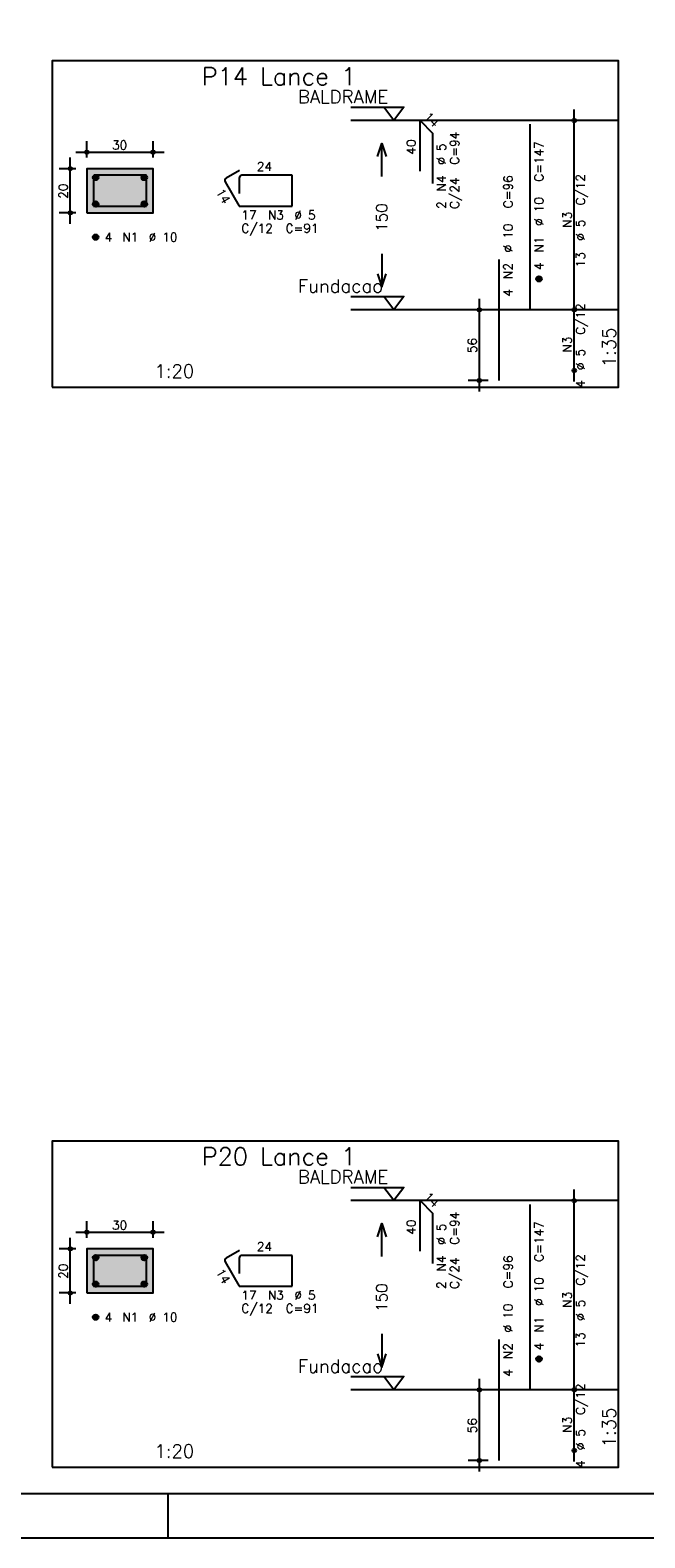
# Model space of a CAD drawing. Extents: x 0 to 84.1, y 0 to 59.4.
# Tile 4 of 7: x 44 to 57.9, y 0 to 34.1. Entities that reach past the tile are written whole.
import ezdxf

# ---------------------------------------------------------------- set-up
doc = ezdxf.new("R2010")
doc.units = 0
doc.linetypes.add('ESTILO_TQS_0002', pattern=[0.4, 0.1, -0.3])
for name, color, linetype in [('1', 1, 'CONTINUOUS'), ('2', 2, 'CONTINUOUS'), ('3', 3, 'CONTINUOUS'), ('4', 4, 'CONTINUOUS'), ('6', 6, 'CONTINUOUS'), ('7', 7, 'CONTINUOUS')]:
    doc.layers.add(name, color=color, linetype=linetype)
doc.styles.get("Standard").update_dxf_attribs({"font": 'ROMANS.SHX'})

msp = doc.modelspace()

# ---------------------------------------------------------------- linework, layer by layer
at = {"layer": '1', "linetype": 'CONTINUOUS'}
for points in [[(44.475, 26.05725), (57.3, 26.05725), (57.3, 33.442964), (44.475, 33.442964), (44.475, 26.05725)], [(51.24, 32.392964), (52.44, 32.392964), (52.215, 32.092964), (51.99, 32.392964)], [(57.3, 32.092964), (51.24, 32.092964)], [(51.24, 28.10725), (52.44, 28.10725), (52.215, 27.80725), (51.99, 28.10725)], [(57.3, 27.80725), (51.24, 27.80725)], [(44.475, 1.6), (57.3, 1.6), (57.3, 8.985714), (44.475, 8.985714), (44.475, 1.6)], [(51.24, 7.935714), (52.44, 7.935714), (52.215, 7.635714), (51.99, 7.935714)], [(57.3, 7.635714), (51.24, 7.635714)], [(51.24, 3.65), (52.44, 3.65), (52.215, 3.35), (51.99, 3.65)], [(57.3, 3.35), (51.24, 3.35)]]:
    msp.add_lwpolyline(points, dxfattribs=at)
at = {"layer": '1', "linetype": 'ESTILO_TQS_0002'}
for points in [[(45.26, 30.002607), (46.76, 30.002607), (46.76, 31.002607), (45.26, 31.002607), (45.26, 30.002607)], [(45.26, 5.545357), (46.76, 5.545357), (46.76, 6.545357), (45.26, 6.545357), (45.26, 5.545357)]]:
    msp.add_lwpolyline(points, dxfattribs=at)
at = {"layer": '2', "linetype": 'CONTINUOUS'}
for p, q in [((56.3, 27.55725), (56.3, 32.342964)), ((56.3, 32.092964), (56.3, 32.092964)), ((45.26, 31.252607), (45.26, 31.627607)), ((46.76, 31.252607), (46.76, 31.627607)), ((44.885, 29.752607), (44.885, 31.252607)), ((45.01, 31.377607), (47.01, 31.377607)), ((45.01, 31.002607), (44.635, 31.002607)), ((45.26, 31.002607), (45.26, 31.002607)), ((45.26, 31.002607), (45.26, 31.002607)), ((46.76, 31.002607), (46.76, 31.002607)), ((45.01, 30.002607), (44.635, 30.002607)), ((45.26, 30.002607), (45.26, 30.002607)), ((54.15, 25.95725), (54.15, 28.05725)), ((56.3, 26.185821), (56.3, 28.05725)), ((54.35, 27.80725), (53.9, 27.80725)), ((54.6, 27.80725), (54.6, 27.80725)), ((56.3, 27.80725), (56.3, 27.80725)), ((56.3, 27.80725), (56.3, 27.80725)), ((56.3, 26.435821), (56.3, 26.435821)), ((54.35, 26.20725), (53.9, 26.20725)), ((54.6, 26.20725), (54.6, 26.20725)), ((56.3, 3.1), (56.3, 7.885714)), ((56.3, 7.635714), (56.3, 7.635714)), ((45.26, 6.795357), (45.26, 7.170357)), ((46.76, 6.795357), (46.76, 7.170357)), ((45.01, 6.920357), (47.01, 6.920357)), ((45.01, 6.545357), (44.635, 6.545357)), ((44.885, 5.295357), (44.885, 6.795357)), ((45.26, 6.545357), (45.26, 6.545357)), ((45.26, 6.545357), (45.26, 6.545357)), ((46.76, 6.545357), (46.76, 6.545357)), ((45.01, 5.545357), (44.635, 5.545357)), ((45.26, 5.545357), (45.26, 5.545357)), ((54.15, 1.5), (54.15, 3.6)), ((56.3, 1.728571), (56.3, 3.6)), ((54.35, 3.35), (53.9, 3.35)), ((54.6, 3.35), (54.6, 3.35)), ((56.3, 3.35), (56.3, 3.35)), ((56.3, 3.35), (56.3, 3.35)), ((54.35, 1.75), (53.9, 1.75)), ((54.6, 1.75), (54.6, 1.75)), ((56.3, 1.978571), (56.3, 1.978571)), ((47.100006, 0), (47.100006, 1)), ((0, 0), (84.100006, 0))]:
    msp.add_line(p, q, dxfattribs=at)
for points in [[(83.100006, 1), (2.5, 1), (2.5, 58.400002), (83.100006, 58.400002), (83.100006, 1)], [(51.84, 31.275107), (51.94, 31.575107), (52.04, 31.275107)], [(51.94, 30.825107), (51.94, 31.575107)], [(45.26, 30.002607), (46.76, 30.002607), (46.76, 31.002607), (45.26, 31.002607), (45.26, 30.002607)], [(51.94, 29.075107), (51.94, 28.325107)], [(51.84, 28.625107), (51.94, 28.325107), (52.04, 28.625107)], [(51.84, 6.817857), (51.94, 7.117857), (52.04, 6.817857)], [(51.94, 6.367857), (51.94, 7.117857)], [(45.26, 5.545357), (46.76, 5.545357), (46.76, 6.545357), (45.26, 6.545357), (45.26, 5.545357)], [(51.94, 4.617857), (51.94, 3.867857)], [(51.84, 4.167857), (51.94, 3.867857), (52.04, 4.167857)]]:
    msp.add_lwpolyline(points, dxfattribs=at)
for centre, radius in [((56.3, 32.092964), 0.041625), ((56.3, 32.092964), 0.02075), ((45.26, 31.377607), 0.04), ((46.76, 31.377607), 0.04), ((45.26, 31.377607), 0.02), ((46.76, 31.377607), 0.02), ((44.885, 31.002607), 0.04), ((44.885, 31.002607), 0.02), ((44.885, 30.002607), 0.04), ((44.885, 30.002607), 0.02), ((54.15, 27.80725), 0.04), ((54.15, 27.80725), 0.02), ((56.3, 27.80725), 0.041625), ((56.3, 27.80725), 0.041625), ((56.3, 27.80725), 0.02075), ((56.3, 27.80725), 0.02075), ((56.3, 26.435821), 0.041625), ((56.3, 26.435821), 0.02075), ((54.15, 26.20725), 0.04), ((54.15, 26.20725), 0.02), ((56.3, 7.635714), 0.041625), ((56.3, 7.635714), 0.02075), ((45.26, 6.920357), 0.04), ((45.26, 6.920357), 0.02), ((46.76, 6.920357), 0.04), ((46.76, 6.920357), 0.02), ((44.885, 6.545357), 0.04), ((44.885, 6.545357), 0.02), ((44.885, 5.545357), 0.04), ((44.885, 5.545357), 0.02), ((54.15, 3.35), 0.04), ((54.15, 3.35), 0.02), ((56.3, 3.35), 0.041625), ((56.3, 3.35), 0.041625), ((56.3, 3.35), 0.02075), ((56.3, 3.35), 0.02075), ((54.15, 1.75), 0.04), ((54.15, 1.75), 0.02), ((56.3, 1.978571), 0.041625), ((56.3, 1.978571), 0.02075)]:
    msp.add_circle(centre, radius, dxfattribs=at)
for points in [[(45.26, 30.002607), (46.76, 30.002607), (46.76, 31.002607)], [(45.26, 30.002607), (46.76, 31.002607), (45.26, 31.002607)], [(45.26, 30.002607), (45.26, 31.002607), (45.26, 30.002607)], [(45.26, 5.545357), (46.76, 5.545357), (46.76, 6.545357)], [(45.26, 5.545357), (46.76, 6.545357), (45.26, 6.545357)], [(45.26, 5.545357), (45.26, 6.545357), (45.26, 5.545357)]]:
    msp.add_solid(points, dxfattribs=at)
at = {"layer": '3', "linetype": 'CONTINUOUS'}
for p, q in [((45.398156, 30.793796), (45.46881, 30.86445)), ((45.398165, 30.811482), (45.451181, 30.864499)), ((45.401831, 30.779794), (45.482838, 30.8608)), ((45.407882, 30.768166), (45.494471, 30.854756)), ((45.415828, 30.758436), (45.504208, 30.846815)), ((45.425562, 30.750491), (45.512159, 30.837089)), ((45.437198, 30.74445), (45.518158, 30.82541)), ((45.451173, 30.740747), (45.521893, 30.811467)), ((45.468878, 30.740774), (45.521897, 30.793794)), ((46.498156, 30.793796), (46.56881, 30.86445)), ((46.498165, 30.811482), (46.551181, 30.864499)), ((46.501831, 30.779794), (46.582838, 30.8608)), ((46.507882, 30.768166), (46.594471, 30.854756)), ((46.515828, 30.758436), (46.604208, 30.846815)), ((46.525562, 30.750491), (46.612159, 30.837089)), ((46.537198, 30.74445), (46.618158, 30.82541)), ((46.551173, 30.740747), (46.621893, 30.811467)), ((46.568878, 30.740774), (46.621897, 30.793794)), ((45.398156, 30.193796), (45.46881, 30.26445)), ((45.398165, 30.211482), (45.451181, 30.264499)), ((45.401831, 30.179794), (45.482838, 30.2608)), ((45.407882, 30.168166), (45.494471, 30.254756)), ((45.415828, 30.158436), (45.504208, 30.246815)), ((45.425562, 30.150491), (45.512159, 30.237089)), ((45.437198, 30.14445), (45.518158, 30.22541)), ((45.451173, 30.140747), (45.521893, 30.211467)), ((45.468878, 30.140774), (45.521897, 30.193794)), ((46.498156, 30.193796), (46.56881, 30.26445)), ((46.498165, 30.211482), (46.551181, 30.264499)), ((46.501831, 30.179794), (46.582838, 30.2608)), ((46.507882, 30.168166), (46.594471, 30.254756)), ((46.515828, 30.158436), (46.604208, 30.246815)), ((46.525562, 30.150491), (46.612159, 30.237089)), ((46.537198, 30.14445), (46.618158, 30.22541)), ((46.551173, 30.140747), (46.621893, 30.211467)), ((46.568878, 30.140774), (46.621897, 30.193794)), ((45.398156, 29.443796), (45.46881, 29.51445)), ((45.398165, 29.461482), (45.451181, 29.514499)), ((45.401831, 29.429794), (45.482838, 29.5108)), ((45.407882, 29.418166), (45.494471, 29.504756)), ((45.415828, 29.408436), (45.504208, 29.496815)), ((45.425562, 29.400491), (45.512159, 29.487089)), ((45.437198, 29.39445), (45.518158, 29.47541)), ((45.451173, 29.390747), (45.521893, 29.461467)), ((45.468878, 29.390774), (45.521897, 29.443794)), ((55.438156, 28.498439), (55.50881, 28.569093)), ((55.438165, 28.516125), (55.491181, 28.569142)), ((55.441831, 28.484437), (55.522838, 28.565443)), ((55.447882, 28.472809), (55.534471, 28.559399)), ((55.455828, 28.463078), (55.544208, 28.551458)), ((55.465562, 28.455134), (55.552159, 28.541732)), ((55.477198, 28.449093), (55.558158, 28.530053)), ((55.491173, 28.44539), (55.561893, 28.51611)), ((55.508878, 28.445417), (55.561897, 28.498437)), ((45.398156, 6.336546), (45.46881, 6.4072)), ((45.398165, 6.354232), (45.451181, 6.407249)), ((45.401831, 6.322544), (45.482838, 6.40355)), ((45.407882, 6.310916), (45.494471, 6.397506)), ((45.415828, 6.301186), (45.504208, 6.389565)), ((45.425562, 6.293241), (45.512159, 6.379839)), ((45.437198, 6.2872), (45.518158, 6.36816)), ((45.451173, 6.283497), (45.521893, 6.354217)), ((45.468878, 6.283524), (45.521897, 6.336544)), ((46.498156, 6.336546), (46.56881, 6.4072)), ((46.498165, 6.354232), (46.551181, 6.407249)), ((46.501831, 6.322544), (46.582838, 6.40355)), ((46.507882, 6.310916), (46.594471, 6.397506)), ((46.515828, 6.301186), (46.604208, 6.389565)), ((46.525562, 6.293241), (46.612159, 6.379839)), ((46.537198, 6.2872), (46.618158, 6.36816)), ((46.551173, 6.283497), (46.621893, 6.354217)), ((46.568878, 6.283524), (46.621897, 6.336544)), ((45.398156, 5.736546), (45.46881, 5.8072)), ((45.398165, 5.754232), (45.451181, 5.807249)), ((46.498156, 5.736546), (46.56881, 5.8072)), ((46.498165, 5.754232), (46.551181, 5.807249)), ((45.401831, 5.722544), (45.482838, 5.80355)), ((45.407882, 5.710916), (45.494471, 5.797506)), ((45.415828, 5.701186), (45.504208, 5.789565)), ((45.425562, 5.693241), (45.512159, 5.779839)), ((45.437198, 5.6872), (45.518158, 5.76816)), ((45.451173, 5.683497), (45.521893, 5.754217)), ((45.468878, 5.683524), (45.521897, 5.736544)), ((46.501831, 5.722544), (46.582838, 5.80355)), ((46.507882, 5.710916), (46.594471, 5.797506)), ((46.515828, 5.701186), (46.604208, 5.789565)), ((46.525562, 5.693241), (46.612159, 5.779839)), ((46.537198, 5.6872), (46.618158, 5.76816)), ((46.551173, 5.683497), (46.621893, 5.754217)), ((46.568878, 5.683524), (46.621897, 5.736544)), ((45.398156, 4.986546), (45.46881, 5.0572)), ((45.398165, 5.004232), (45.451181, 5.057249)), ((45.401831, 4.972544), (45.482838, 5.05355)), ((45.407882, 4.960916), (45.494471, 5.047506)), ((45.415828, 4.951186), (45.504208, 5.039565)), ((45.425562, 4.943241), (45.512159, 5.029839)), ((45.437198, 4.9372), (45.518158, 5.01816)), ((45.451173, 4.933497), (45.521893, 5.004217)), ((45.468878, 4.933524), (45.521897, 4.986544)), ((55.438156, 4.041189), (55.50881, 4.111843)), ((55.438165, 4.058875), (55.491181, 4.111892)), ((55.441831, 4.027187), (55.522838, 4.108193)), ((55.447882, 4.015559), (55.534471, 4.102149)), ((55.455828, 4.005828), (55.544208, 4.094208)), ((55.465562, 3.997884), (55.552159, 4.084482)), ((55.477198, 3.991843), (55.558158, 4.072803)), ((55.491173, 3.98814), (55.561893, 4.05886)), ((55.508878, 3.988167), (55.561897, 4.041187))]:
    msp.add_line(p, q, dxfattribs=at)
for centre in [(45.46, 30.802607), (46.56, 30.802607), (45.46, 30.202607), (46.56, 30.202607), (45.46, 29.452607), (55.5, 28.50725), (45.46, 6.345357), (46.56, 6.345357), (45.46, 5.745357), (46.56, 5.745357), (45.46, 4.995357), (55.5, 4.05)]:
    msp.add_circle(centre, 0.0625, dxfattribs=at)
at = {"layer": '4', "linetype": 'CONTINUOUS'}
for p, q in [((45.41, 30.790107), (45.41, 30.152607)), ((45.41, 30.790107), (45.41, 30.440107)), ((45.8225, 30.852607), (45.4725, 30.852607)), ((46.61, 30.852607), (45.4725, 30.852607)), ((46.61, 30.152607), (46.61, 30.852607)), ((45.41, 30.152607), (46.61, 30.152607)), ((45.41, 6.332857), (45.41, 5.695357)), ((45.41, 6.332857), (45.41, 5.982857)), ((45.8225, 6.395357), (45.4725, 6.395357)), ((46.61, 6.395357), (45.4725, 6.395357)), ((46.61, 5.695357), (46.61, 6.395357)), ((45.41, 5.695357), (46.61, 5.695357))]:
    msp.add_line(p, q, dxfattribs=at)
for centre in [(45.4725, 30.790107), (45.4725, 30.790107), (45.4725, 6.332857), (45.4725, 6.332857)]:
    msp.add_arc(centre, 0.0625, 90, 180, dxfattribs=at)
at = {"layer": '6', "linetype": 'CONTINUOUS'}
for p, q in [((52.80716, 30.950107), (52.80716, 32.092964)), ((52.80716, 32.092964), (53.090003, 31.810122)), ((53.090003, 31.810122), (53.090003, 30.667264)), ((55.3, 27.80725), (55.3, 32.00725)), ((48.717235, 30.965075), (48.414127, 30.790075)), ((48.71, 30.790107), (48.71, 30.440107)), ((49.91, 30.852607), (48.7725, 30.852607)), ((49.91, 30.152607), (49.91, 30.852607)), ((48.39125, 30.704698), (48.71, 30.152607)), ((48.71, 30.152607), (49.91, 30.152607)), ((54.6, 26.20725), (54.6, 28.950107)), ((52.80716, 6.492857), (52.80716, 7.635714)), ((52.80716, 7.635714), (53.090003, 7.352872)), ((55.3, 3.35), (55.3, 7.55)), ((53.090003, 7.352872), (53.090003, 6.210014)), ((48.717235, 6.507825), (48.414127, 6.332825)), ((48.39125, 6.247448), (48.71, 5.695357)), ((48.71, 6.332857), (48.71, 5.982857)), ((49.91, 6.395357), (48.7725, 6.395357)), ((49.91, 5.695357), (49.91, 6.395357)), ((48.71, 5.695357), (49.91, 5.695357)), ((54.6, 1.75), (54.6, 4.492857))]:
    msp.add_line(p, q, dxfattribs=at)
for centre, start, end in [((48.445377, 30.735948), 120, 210), ((48.7725, 30.790107), 90, 180), ((48.445377, 6.278698), 120, 210), ((48.7725, 6.332857), 90, 180)]:
    msp.add_arc(centre, 0.0625, start, end, dxfattribs=at)

# ---------------------------------------------------------------- texts
at = {"layer": '1', "linetype": 'CONTINUOUS'}
for s, p in [('BALDRAME', (50.04, 32.482964)), ('Fundacao', (50.04, 28.19725)), ('BALDRAME', (50.04, 8.025714)), ('Fundacao', (50.04, 3.74))]:
    msp.add_text(s, height=0.3, dxfattribs=at).set_placement(p)
at = {"layer": '2', "linetype": 'CONTINUOUS'}
for s, height, rotation, p in [('14', 0.2, 315, (52.877871, 32.163675)), ('40', 0.2, 90, (52.70716, 31.321536)), ('%%c 5', 0.2, 90, (53.39, 31.092964)), ('C=94', 0.2, 90, (53.69, 31.092964)), ('C=147', 0.2, 90, (55.6, 30.70725)), ('N4', 0.2, 90, (53.39, 30.492964)), ('C/12', 0.2, 90, (56.54, 30.170107)), ('20', 0.2, 90, (44.825, 30.322607)), ('14', 0.2, 300, (48.175192, 30.478921)), ('C/24', 0.2, 90, (53.69, 30.092964)), ('C=96', 0.2, 90, (54.9, 30.10725)), ('150', 0.25, 90, (52.065, 29.575107)), ('2', 0.2, 90, (53.39, 30.092964)), ('%%c 10', 0.2, 90, (55.6, 29.70725)), ('N3', 0.2, 90, (56.24, 29.670107)), ('%%c 5', 0.2, 90, (56.54, 29.370107)), ('%%c 10', 0.2, 90, (54.9, 29.10725)), ('N1', 0.2, 90, (55.6, 29.10725)), ('13', 0.2, 90, (56.54, 28.770107)), ('N2', 0.2, 90, (54.9, 28.50725)), ('4', 0.2, 90, (55.6, 28.70725)), ('4', 0.2, 90, (54.9, 28.10725)), ('C/12', 0.2, 90, (56.54, 27.241536)), ('56', 0.2, 90, (54.09, 26.82725)), ('N3', 0.2, 90, (56.24, 26.841536)), ('1:35', 0.3, 90, (57.24, 26.50725)), ('%%c 5', 0.2, 90, (56.54, 26.441536)), ('4', 0.2, 90, (56.54, 26.041536)), ('14', 0.2, 315, (52.877871, 7.706425)), ('C=94', 0.2, 90, (53.69, 6.635714)), ('40', 0.2, 90, (52.70716, 6.864286)), ('%%c 5', 0.2, 90, (53.39, 6.635714)), ('C=147', 0.2, 90, (55.6, 6.25)), ('20', 0.2, 90, (44.825, 5.865357)), ('N4', 0.2, 90, (53.39, 6.035714)), ('C/24', 0.2, 90, (53.69, 5.635714)), ('C=96', 0.2, 90, (54.9, 5.65)), ('C/12', 0.2, 90, (56.54, 5.712857)), ('14', 0.2, 300, (48.175192, 6.021671)), ('150', 0.25, 90, (52.065, 5.117857)), ('2', 0.2, 90, (53.39, 5.635714)), ('%%c 10', 0.2, 90, (55.6, 5.25)), ('N3', 0.2, 90, (56.24, 5.212857)), ('%%c 10', 0.2, 90, (54.9, 4.65)), ('%%c 5', 0.2, 90, (56.54, 4.912857)), ('N1', 0.2, 90, (55.6, 4.65)), ('13', 0.2, 90, (56.54, 4.312857)), ('N2', 0.2, 90, (54.9, 4.05)), ('4', 0.2, 90, (55.6, 4.25)), ('4', 0.2, 90, (54.9, 3.65)), ('C/12', 0.2, 90, (56.54, 2.784286)), ('1:35', 0.3, 90, (57.24, 2.05)), ('56', 0.2, 90, (54.09, 2.37)), ('N3', 0.2, 90, (56.24, 2.384286)), ('%%c 5', 0.2, 90, (56.54, 1.984286)), ('4', 0.2, 90, (56.54, 1.584286))]:
    msp.add_text(s, height=height, rotation=rotation, dxfattribs=at).set_placement(p)
for s, height, p in [('1', 0.01, (57.09, 32.092964)), ('30', 0.2, (45.83, 31.437607)), ('24', 0.2, (49.11, 30.952607)), ('17', 0.2, (48.76, 29.852607)), ('N3', 0.2, (49.36, 29.852607)), ('%%c 5', 0.2, (49.96, 29.852607)), ('C/12', 0.2, (48.76, 29.552607)), ('C=91', 0.2, (49.76, 29.552607)), ('4', 0.2, (45.66, 29.352607)), ('N1', 0.2, (46.06, 29.352607)), ('%%c 10', 0.2, (46.66, 29.352607)), ('0', 0.01, (57.09, 27.80725)), ('1:20', 0.3, (46.7925, 26.26725)), ('1', 0.01, (57.09, 7.635714)), ('30', 0.2, (45.83, 6.980357)), ('24', 0.2, (49.11, 6.495357)), ('17', 0.2, (48.76, 5.395357)), ('N3', 0.2, (49.36, 5.395357)), ('%%c 5', 0.2, (49.96, 5.395357)), ('C/12', 0.2, (48.76, 5.095357)), ('C=91', 0.2, (49.76, 5.095357)), ('4', 0.2, (45.66, 4.895357)), ('N1', 0.2, (46.06, 4.895357)), ('%%c 10', 0.2, (46.66, 4.895357)), ('0', 0.01, (57.09, 3.35)), ('1:20', 0.3, (46.7925, 1.81))]:
    msp.add_text(s, height=height, dxfattribs=at).set_placement(p)
at = {"layer": '7', "linetype": 'CONTINUOUS'}
for s, p in [('P14 Lance 1', (47.8625, 32.892964)), ('P20 Lance 1', (47.8625, 8.435714))]:
    msp.add_text(s, height=0.4, dxfattribs=at).set_placement(p)

doc.saveas('drawing.dxf')
